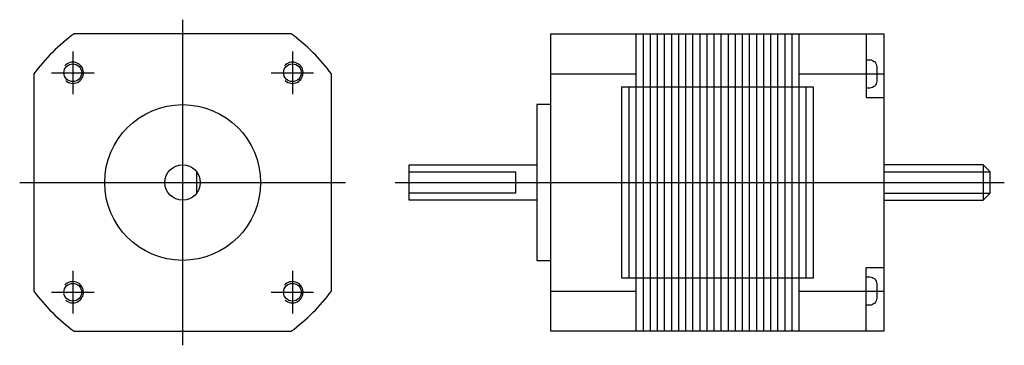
# Model space of a CAD drawing. Extents: x -23 to 116, y -23 to 23.
import ezdxf

# ---------------------------------------------------------------- set-up
doc = ezdxf.new("R2010")
doc.units = 0
doc.header["$LTSCALE"] = 2
doc.linetypes.add('CENTER', pattern=[0])
doc.layers.get('0').update_dxf_attribs({"linetype": 'CONTINUOUS'})
doc.layers.add('CENTER', color=1, linetype='CENTER')

msp = doc.modelspace()

# ---------------------------------------------------------------- linework, layer by layer
at = {"color": 0}
for p, q in [((64, 21), (64, 13.5)), ((65, 21), (65, -21)), ((66, 21), (66, -21)), ((67, 21), (67, -21)), ((68, 21), (68, -21)), ((69, 21), (69, -21)), ((70, 21), (70, -21)), ((71, 21), (71, -21)), ((72, 21), (72, -21)), ((73, 21), (73, -21)), ((74, 21), (74, -21)), ((75, 21), (75, -21)), ((76, 21), (76, -21)), ((77, 21), (77, -21)), ((78, 21), (78, -21)), ((79, 21), (79, -21)), ((80, 21), (80, -21)), ((81, 21), (81, -21)), ((82, 21), (82, -21)), ((83, 21), (83, -21)), ((84, 21), (84, -21)), ((85, 21), (85, -21)), ((86, 21), (86, -21)), ((87, 21), (87, 13.5)), ((52, 15.33), (64, 15.33)), ((87, 15.33), (99, 15.33)), ((63, 13.5), (63, -13.5)), ((64, 13.5), (64, -13.5)), ((87, 13.5), (87, -13.5)), ((88, 13.5), (88, -13.5)), ((2, -1.5), (2, 1.5)), ((99, 1.5), (114, 1.5)), ((113, 2.5), (113, -2.5)), ((99, -1.5), (114, -1.5)), ((64, -13.5), (64, -21)), ((87, -13.5), (87, -21)), ((52, -15.33), (64, -15.33)), ((87, -15.33), (99, -15.33))]:
    msp.add_line(p, q, dxfattribs=at)
msp.add_lwpolyline([(-15.33, -21), (15.33, -21, 0.07757), (21, -15.33), (21, 15.33, 0.07757), (15.33, 21), (-15.33, 21, 0.07757), (-21, 15.33), (-21, -15.33, 0.07757)], format="xyb", close=True, dxfattribs=at)
for points in [[(52, -21), (52, 21), (99, 21), (99, -21)], [(62, -13.5), (62, 13.5), (89, 13.5), (89, -13.5)]]:
    msp.add_lwpolyline(points, close=True, dxfattribs=at)
for points in [[(96.5, 21), (96.5, 12), (99, 12)], [(52, 11), (50, 11), (50, -11), (52, -11)], [(50, -2.5), (32, -2.5), (32, 2.5), (50, 2.5)], [(32, 1.5), (47, 1.5), (47, -1.5), (32, -1.5)], [(99, -2.5), (113, -2.5), (114, -1.5), (114, 1.5), (113, 2.5), (99, 2.5)], [(96.5, -21), (96.5, -12), (99, -12)]]:
    msp.add_lwpolyline(points, dxfattribs=at)
for points in [[(96.5, 17.33), (97, 17.33, -0.414214), (98, 16.33), (98, 14.33, -0.414214), (97, 13.33), (96.5, 13.33)], [(96.5, -13.33), (97, -13.33, -0.414214), (98, -14.33), (98, -16.33, -0.414214), (97, -17.33), (96.5, -17.33)]]:
    msp.add_lwpolyline(points, format="xyb", dxfattribs=at)
for centre, radius in [((-15.5, 15.5), 1.25), ((15.5, 15.5), 1.25), ((0, 0), 11), ((0, 0), 2.5), ((-15.5, -15.5), 1.25), ((15.5, -15.5), 1.25)]:
    msp.add_circle(centre, radius, dxfattribs=at)
for centre in [(-15.5, 15.5), (15.5, 15.5), (-15.5, -15.5), (15.5, -15.5)]:
    msp.add_arc(centre, 1.5, 227.9808, 139.0038, dxfattribs=at)
at = {"layer": 'CENTER', "color": 0}
for p, q in [((0, 23), (0, -23)), ((-15.5, 18.5), (-15.5, 12.5)), ((15.5, 18.5), (15.5, 12.5)), ((-18.5, 15.5), (-12.5, 15.5)), ((12.5, 15.5), (18.5, 15.5)), ((-23, 0), (23, 0)), ((30, 0), (116, 0)), ((-15.5, -12.5), (-15.5, -18.5)), ((15.5, -12.5), (15.5, -18.5)), ((-18.5, -15.5), (-12.5, -15.5)), ((12.5, -15.5), (18.5, -15.5))]:
    msp.add_line(p, q, dxfattribs=at)

doc.saveas('drawing.dxf')
